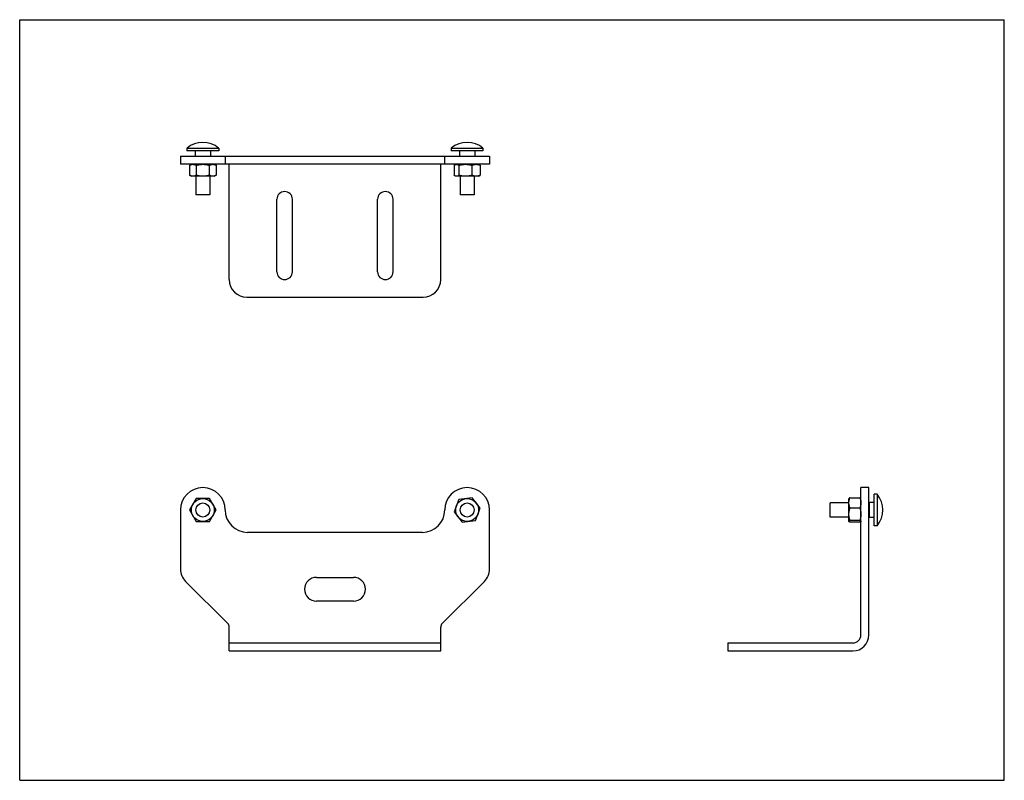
# Model space of a CAD drawing. Header units: inches. Extents: x 0 to 22, y 0 to 17.
import ezdxf

# ---------------------------------------------------------------- set-up
doc = ezdxf.new("R2010")
doc.units = ezdxf.units.IN
doc.header["$LTSCALE"] = 1.21
doc.header["$MEASUREMENT"] = 0
doc.layers.get('0').update_dxf_attribs({"linetype": 'CONTINUOUS'})
for name, color, linetype in [('351517_BL0', 7, 'CONTINUOUS'), ('9008XXM_900825MY_BL3', 7, 'CONTINUOUS'), ('9008XXM_900825MY_BL4', 7, 'CONTINUOUS'), ('990801M_BL1', 7, 'CONTINUOUS'), ('990801M_BL2', 7, 'CONTINUOUS')]:
    doc.layers.add(name, color=color, linetype=linetype)

# ---------------------------------------------------------------- blocks, each defined once
blk = doc.blocks.new('351517_BL0', base_point=(11.284, 8.419))
at = {"layer": '351517_BL0', "color": 7, "linetype": 'CONTINUOUS'}
for p, q in [((3.592, 13.947), (3.592, 13.768)), ((3.592, 13.947), (10.498, 13.947)), ((4.592, 13.947), (4.592, 13.768)), ((9.498, 13.768), (9.498, 13.947)), ((10.498, 13.947), (10.498, 13.768)), ((10.498, 13.768), (3.592, 13.768)), ((4.683, 11.191), (4.683, 13.768)), ((9.407, 11.191), (9.407, 13.768)), ((5.748, 11.363), (5.748, 12.987)), ((6.092, 11.363), (6.092, 12.987)), ((7.998, 11.363), (7.998, 12.987)), ((8.342, 11.363), (8.342, 12.987)), ((5.076, 10.797), (9.013, 10.797)), ((18.796, 3.249), (18.796, 6.542)), ((18.975, 6.542), (18.796, 6.542)), ((18.975, 3.249), (18.975, 6.542)), ((3.592, 6.042), (3.592, 4.724)), ((10.498, 4.724), (10.498, 6.042)), ((8.998, 5.542), (5.092, 5.542)), ((3.708, 4.446), (4.648, 3.505)), ((6.632, 4.536), (7.458, 4.536)), ((9.442, 3.505), (10.382, 4.446)), ((7.458, 4.004), (6.632, 4.004)), ((4.683, 2.891), (4.683, 3.421)), ((9.407, 2.891), (9.407, 3.421)), ((4.683, 3.07), (9.407, 3.07)), ((4.683, 2.891), (9.407, 2.891)), ((15.825, 3.07), (15.825, 2.891)), ((15.825, 3.07), (18.617, 3.07)), ((15.825, 2.891), (18.617, 2.891))]:
    blk.add_line(p, q, dxfattribs=at)
for centre, radius, start, end in [((5.92, 12.987), 0.172, 0, 180), ((8.17, 12.987), 0.172, 0, 180), ((5.92, 11.363), 0.172, 180, 360), ((8.17, 11.363), 0.172, 180, 360), ((5.076, 11.191), 0.394, 180, 270), ((9.013, 11.191), 0.394, 270, 360), ((4.092, 6.042), 0.5, 0, 180), ((9.998, 6.042), 0.5, 0, 180), ((5.092, 6.042), 0.5, 180, 270), ((8.998, 6.042), 0.5, 270, 360), ((3.986, 4.724), 0.394, 180, 225), ((10.104, 4.724), 0.394, 315, 360), ((6.632, 4.27), 0.266, 90, 270), ((7.458, 4.27), 0.266, 270, 90), ((4.565, 3.421), 0.118, 0, 45), ((9.525, 3.421), 0.118, 135, 180), ((18.617, 3.249), 0.358, 270, 360), ((18.617, 3.249), 0.179, 270, 360)]:
    blk.add_arc(centre, radius, start, end, dxfattribs=at)
blk = doc.blocks.new('990801M_BL1', base_point=(4.092, 9.777))
at = {"layer": '990801M_BL1', "color": 7, "linetype": 'CONTINUOUS'}
for p, q in [((3.836, 13.768), (3.797, 13.745)), ((3.797, 13.745), (3.797, 13.523)), ((3.944, 13.745), (3.944, 13.523)), ((4.24, 13.523), (4.24, 13.745)), ((4.348, 13.768), (4.388, 13.745)), ((4.388, 13.745), (4.388, 13.523)), ((3.797, 13.523), (3.836, 13.5)), ((4.348, 13.5), (3.836, 13.5)), ((4.348, 13.5), (4.388, 13.523)), ((3.944, 6.298), (3.797, 6.042)), ((4.24, 6.298), (3.944, 6.298)), ((4.388, 6.042), (4.24, 6.298)), ((3.797, 6.042), (3.944, 5.786)), ((4.24, 5.786), (4.388, 6.042)), ((3.944, 5.786), (4.24, 5.786))]:
    blk.add_line(p, q, dxfattribs=at)
blk.add_circle((4.092, 6.042), 0.256, dxfattribs=at)
for points, knots in [([(3.797, 13.745), (3.8, 13.747), (3.806, 13.75), (3.815, 13.755), (3.824, 13.758), (3.833, 13.762), (3.842, 13.764), (3.85, 13.766), (3.857, 13.767), (3.863, 13.768), (3.867, 13.768), (3.871, 13.768)], [0, 0, 0, 0, 0.131867, 0.261549, 0.389023, 0.514356, 0.637739, 0.759488, 0.819898, 0.880077, 1, 1, 1, 1]), ([(3.871, 13.768), (3.874, 13.768), (3.88, 13.768), (3.887, 13.767), (3.895, 13.765), (3.904, 13.763), (3.911, 13.761), (3.915, 13.759)], [0, 0, 0, 0, 0.245863, 0.36941, 0.493607, 0.74459, 1, 1, 1, 1]), ([(3.915, 13.759), (3.92, 13.757), (3.93, 13.753), (3.94, 13.748), (3.944, 13.745)], [0, 0, 0, 0, 0.493059, 1, 1, 1, 1]), ([(3.944, 13.745), (3.95, 13.747), (3.963, 13.75), (3.981, 13.755), (3.999, 13.758), (4.018, 13.762), (4.036, 13.764), (4.052, 13.766), (4.064, 13.767), (4.077, 13.768), (4.086, 13.768), (4.092, 13.768)], [0, 0, 0, 0, 0.124994, 0.249992, 0.374989, 0.499988, 0.624987, 0.749988, 0.812493, 0.875002, 1, 1, 1, 1]), ([(4.092, 13.768), (4.098, 13.768), (4.108, 13.768), (4.12, 13.767), (4.133, 13.766), (4.148, 13.764), (4.167, 13.762), (4.185, 13.758), (4.204, 13.755), (4.222, 13.75), (4.234, 13.747), (4.24, 13.745)], [0, 0, 0, 0, 0.124998, 0.187507, 0.250012, 0.375013, 0.500012, 0.625011, 0.750008, 0.875006, 1, 1, 1, 1]), ([(4.24, 13.745), (4.245, 13.748), (4.254, 13.753), (4.265, 13.757), (4.27, 13.759)], [0, 0, 0, 0, 0.506941, 1, 1, 1, 1]), ([(4.27, 13.759), (4.273, 13.761), (4.281, 13.763), (4.29, 13.765), (4.297, 13.767), (4.305, 13.768), (4.31, 13.768), (4.314, 13.768)], [0, 0, 0, 0, 0.25541, 0.506393, 0.63059, 0.754137, 1, 1, 1, 1]), ([(4.314, 13.768), (4.317, 13.768), (4.322, 13.768), (4.328, 13.767), (4.334, 13.766), (4.342, 13.764), (4.351, 13.762), (4.36, 13.758), (4.37, 13.755), (4.379, 13.75), (4.385, 13.747), (4.388, 13.745)], [0, 0, 0, 0, 0.119923, 0.180102, 0.240512, 0.362261, 0.485644, 0.610977, 0.738451, 0.868133, 1, 1, 1, 1]), ([(3.871, 13.5), (3.867, 13.5), (3.863, 13.5), (3.857, 13.501), (3.85, 13.502), (3.842, 13.504), (3.833, 13.506), (3.824, 13.51), (3.815, 13.514), (3.806, 13.518), (3.8, 13.521), (3.797, 13.523)], [0, 0, 0, 0, 0.119923, 0.180102, 0.240512, 0.362261, 0.485644, 0.610977, 0.738451, 0.868133, 1, 1, 1, 1]), ([(3.944, 13.523), (3.941, 13.521), (3.936, 13.518), (3.926, 13.514), (3.917, 13.51), (3.908, 13.506), (3.899, 13.504), (3.891, 13.502), (3.885, 13.501), (3.878, 13.5), (3.874, 13.5), (3.871, 13.5)], [0, 0, 0, 0, 0.131867, 0.261549, 0.389023, 0.514356, 0.637739, 0.759488, 0.819898, 0.880077, 1, 1, 1, 1]), ([(4.092, 13.5), (4.086, 13.5), (4.077, 13.5), (4.064, 13.501), (4.052, 13.502), (4.036, 13.504), (4.018, 13.506), (3.999, 13.51), (3.981, 13.513), (3.963, 13.518), (3.95, 13.521), (3.944, 13.523)], [0, 0, 0, 0, 0.124998, 0.187507, 0.250012, 0.375013, 0.500012, 0.625011, 0.750008, 0.875006, 1, 1, 1, 1]), ([(4.24, 13.523), (4.234, 13.521), (4.222, 13.518), (4.204, 13.513), (4.185, 13.51), (4.167, 13.506), (4.148, 13.504), (4.133, 13.502), (4.12, 13.501), (4.108, 13.5), (4.098, 13.5), (4.092, 13.5)], [0, 0, 0, 0, 0.124994, 0.249992, 0.374989, 0.499988, 0.624987, 0.749988, 0.812493, 0.875002, 1, 1, 1, 1]), ([(4.314, 13.5), (4.311, 13.5), (4.306, 13.5), (4.3, 13.501), (4.294, 13.502), (4.286, 13.504), (4.276, 13.506), (4.267, 13.51), (4.258, 13.514), (4.249, 13.518), (4.243, 13.521), (4.24, 13.523)], [0, 0, 0, 0, 0.119923, 0.180102, 0.240512, 0.362261, 0.485644, 0.610977, 0.738451, 0.868133, 1, 1, 1, 1]), ([(4.388, 13.523), (4.385, 13.521), (4.379, 13.518), (4.37, 13.514), (4.36, 13.51), (4.351, 13.506), (4.342, 13.504), (4.334, 13.502), (4.328, 13.501), (4.322, 13.5), (4.317, 13.5), (4.314, 13.5)], [0, 0, 0, 0, 0.131867, 0.261549, 0.389023, 0.514356, 0.637739, 0.759488, 0.819898, 0.880077, 1, 1, 1, 1])]:
    blk.add_open_spline(points, degree=3, knots=knots, dxfattribs=at)
blk = doc.blocks.new('990801M_BL2', base_point=(14.251, 9.767))
at = {"layer": '990801M_BL2', "color": 7, "linetype": 'CONTINUOUS'}
for p, q in [((9.705, 13.745), (9.705, 13.523)), ((9.742, 13.768), (9.722, 13.756)), ((9.815, 13.745), (9.815, 13.523)), ((10.107, 13.523), (10.107, 13.745)), ((10.254, 13.768), (10.274, 13.756)), ((10.29, 13.745), (10.29, 13.523)), ((9.742, 13.5), (9.722, 13.512)), ((10.254, 13.5), (9.742, 13.5)), ((10.254, 13.5), (10.274, 13.512)), ((9.815, 6.274), (9.705, 5.999)), ((10.107, 6.316), (9.815, 6.274)), ((10.29, 6.084), (10.107, 6.316)), ((18.528, 6.298), (18.53, 6.301)), ((18.528, 5.786), (18.528, 6.298)), ((18.551, 6.316), (18.773, 6.316)), ((18.796, 6.298), (18.794, 6.301)), ((9.705, 5.999), (9.888, 5.767)), ((10.181, 5.81), (10.29, 6.084)), ((18.773, 6.084), (18.551, 6.084)), ((9.888, 5.767), (10.181, 5.81)), ((18.528, 5.786), (18.53, 5.783)), ((18.773, 5.81), (18.551, 5.81)), ((18.773, 5.767), (18.551, 5.767)), ((18.796, 5.786), (18.794, 5.783))]:
    blk.add_line(p, q, dxfattribs=at)
blk.add_circle((9.998, 6.042), 0.256, dxfattribs=at)
blk.add_arc((10.201, 13.576), 0.192, 99.0235, 101.7934, dxfattribs=at)
for points, knots in [([(9.705, 13.745), (9.708, 13.747), (9.714, 13.751), (9.719, 13.755), (9.722, 13.757)], [0, 0, 0, 0, 0.509517, 1, 1, 1, 1]), ([(9.722, 13.757), (9.725, 13.758), (9.731, 13.761), (9.739, 13.765), (9.746, 13.766), (9.75, 13.767), (9.755, 13.768), (9.758, 13.768), (9.76, 13.768)], [0, 0, 0, 0, 0.26361, 0.51631, 0.639306, 0.760566, 0.880607, 1, 1, 1, 1]), ([(9.76, 13.768), (9.762, 13.768), (9.766, 13.768), (9.77, 13.767), (9.775, 13.766), (9.781, 13.764), (9.79, 13.761), (9.799, 13.756), (9.808, 13.75), (9.812, 13.747), (9.815, 13.745)], [0, 0, 0, 0, 0.115126, 0.173119, 0.231575, 0.350352, 0.472347, 0.727846, 0.861889, 1, 1, 1, 1]), ([(9.815, 13.745), (9.821, 13.747), (9.832, 13.75), (9.85, 13.755), (9.869, 13.758), (9.887, 13.762), (9.905, 13.764), (9.921, 13.766), (9.933, 13.767), (9.945, 13.768), (9.955, 13.768), (9.961, 13.768)], [0, 0, 0, 0, 0.125047, 0.250082, 0.375098, 0.500099, 0.625085, 0.75006, 0.81255, 0.875041, 1, 1, 1, 1]), ([(9.961, 13.768), (9.967, 13.768), (9.976, 13.768), (9.989, 13.767), (10.001, 13.766), (10.016, 13.764), (10.035, 13.762), (10.053, 13.758), (10.071, 13.755), (10.089, 13.75), (10.101, 13.747), (10.107, 13.745)], [0, 0, 0, 0, 0.124959, 0.18745, 0.24994, 0.374915, 0.499901, 0.624902, 0.749918, 0.874953, 1, 1, 1, 1]), ([(10.107, 13.745), (10.112, 13.747), (10.121, 13.751), (10.134, 13.756), (10.148, 13.761), (10.157, 13.763), (10.162, 13.764)], [0, 0, 0, 0, 0.254382, 0.505789, 0.754247, 1, 1, 1, 1]), ([(10.171, 13.766), (10.174, 13.766), (10.178, 13.767), (10.187, 13.768), (10.194, 13.768), (10.199, 13.768)], [0, 0, 0, 0, 0.250859, 0.501024, 1, 1, 1, 1]), ([(10.199, 13.768), (10.202, 13.768), (10.208, 13.768), (10.216, 13.767), (10.224, 13.766), (10.233, 13.764), (10.245, 13.762), (10.256, 13.758), (10.268, 13.755), (10.279, 13.75), (10.286, 13.747), (10.29, 13.745)], [0, 0, 0, 0, 0.122188, 0.183405, 0.244746, 0.367935, 0.492022, 0.61719, 0.743553, 0.871159, 1, 1, 1, 1]), ([(10.29, 13.745), (10.287, 13.747), (10.282, 13.751), (10.276, 13.755), (10.273, 13.757)], [0, 0, 0, 0, 0.509517, 1, 1, 1, 1]), ([(9.722, 13.512), (9.719, 13.513), (9.714, 13.517), (9.708, 13.521), (9.705, 13.523)], [0, 0, 0, 0, 0.490483, 1, 1, 1, 1]), ([(9.76, 13.5), (9.758, 13.5), (9.755, 13.5), (9.75, 13.501), (9.746, 13.502), (9.739, 13.504), (9.731, 13.507), (9.725, 13.51), (9.722, 13.512)], [0, 0, 0, 0, 0.119393, 0.239434, 0.360694, 0.48369, 0.73639, 1, 1, 1, 1]), ([(9.815, 13.523), (9.812, 13.521), (9.808, 13.518), (9.799, 13.512), (9.79, 13.507), (9.781, 13.504), (9.775, 13.502), (9.77, 13.501), (9.766, 13.5), (9.762, 13.5), (9.76, 13.5)], [0, 0, 0, 0, 0.138111, 0.272154, 0.527653, 0.649648, 0.768425, 0.826881, 0.884874, 1, 1, 1, 1]), ([(9.961, 13.5), (9.955, 13.5), (9.945, 13.5), (9.933, 13.501), (9.921, 13.502), (9.905, 13.504), (9.887, 13.506), (9.869, 13.51), (9.85, 13.513), (9.832, 13.518), (9.821, 13.521), (9.815, 13.523)], [0, 0, 0, 0, 0.124959, 0.18745, 0.24994, 0.374915, 0.499901, 0.624902, 0.749918, 0.874953, 1, 1, 1, 1]), ([(10.107, 13.523), (10.101, 13.521), (10.089, 13.518), (10.071, 13.513), (10.053, 13.51), (10.035, 13.506), (10.016, 13.504), (10.001, 13.502), (9.989, 13.501), (9.976, 13.5), (9.967, 13.5), (9.961, 13.5)], [0, 0, 0, 0, 0.125047, 0.250082, 0.375098, 0.500099, 0.625085, 0.75006, 0.81255, 0.875041, 1, 1, 1, 1]), ([(10.199, 13.5), (10.195, 13.5), (10.189, 13.5), (10.181, 13.501), (10.173, 13.502), (10.164, 13.504), (10.152, 13.506), (10.141, 13.51), (10.129, 13.513), (10.118, 13.518), (10.111, 13.521), (10.107, 13.523)], [0, 0, 0, 0, 0.122188, 0.183405, 0.244746, 0.367935, 0.492022, 0.61719, 0.743553, 0.871159, 1, 1, 1, 1]), ([(10.29, 13.523), (10.286, 13.521), (10.279, 13.518), (10.268, 13.513), (10.256, 13.51), (10.245, 13.506), (10.233, 13.504), (10.224, 13.502), (10.216, 13.501), (10.208, 13.5), (10.202, 13.5), (10.199, 13.5)], [0, 0, 0, 0, 0.128841, 0.256447, 0.38281, 0.507978, 0.632065, 0.755254, 0.816595, 0.877812, 1, 1, 1, 1]), ([(10.273, 13.512), (10.276, 13.513), (10.282, 13.517), (10.287, 13.521), (10.29, 13.523)], [0, 0, 0, 0, 0.490483, 1, 1, 1, 1]), ([(18.528, 6.2), (18.528, 6.205), (18.528, 6.212), (18.529, 6.222), (18.53, 6.232), (18.532, 6.244), (18.534, 6.259), (18.538, 6.273), (18.542, 6.288), (18.546, 6.302), (18.549, 6.311), (18.551, 6.316)], [0, 0, 0, 0, 0.123878, 0.185872, 0.247912, 0.372187, 0.496817, 0.621879, 0.747419, 0.87346, 1, 1, 1, 1]), ([(18.551, 6.084), (18.549, 6.089), (18.546, 6.098), (18.542, 6.113), (18.538, 6.127), (18.534, 6.142), (18.532, 6.156), (18.53, 6.168), (18.529, 6.178), (18.528, 6.188), (18.528, 6.195), (18.528, 6.2)], [0, 0, 0, 0, 0.12654, 0.252581, 0.378121, 0.503183, 0.627813, 0.752088, 0.814128, 0.876122, 1, 1, 1, 1]), ([(18.551, 6.316), (18.55, 6.316), (18.547, 6.314), (18.544, 6.312), (18.541, 6.31), (18.538, 6.308), (18.535, 6.306), (18.533, 6.304), (18.531, 6.302), (18.53, 6.301), (18.53, 6.3)], [0, 0, 0, 0, 0.158115, 0.307542, 0.447735, 0.578193, 0.698545, 0.808705, 0.908937, 1, 1, 1, 1]), ([(18.794, 6.3), (18.794, 6.301), (18.793, 6.302), (18.791, 6.304), (18.789, 6.306), (18.786, 6.308), (18.784, 6.31), (18.78, 6.312), (18.777, 6.314), (18.774, 6.316), (18.773, 6.316)], [0, 0, 0, 0, 0.091063, 0.191295, 0.301455, 0.421807, 0.552265, 0.692458, 0.841885, 1, 1, 1, 1]), ([(18.773, 6.316), (18.776, 6.308), (18.781, 6.295), (18.785, 6.278), (18.789, 6.264), (18.791, 6.251), (18.793, 6.238), (18.795, 6.225), (18.796, 6.216), (18.796, 6.212)], [0, 0, 0, 0, 0.252411, 0.377954, 0.503056, 0.627751, 0.752089, 0.876141, 1, 1, 1, 1]), ([(18.796, 6.2), (18.796, 6.195), (18.796, 6.188), (18.795, 6.178), (18.794, 6.168), (18.793, 6.156), (18.79, 6.142), (18.787, 6.127), (18.783, 6.113), (18.778, 6.098), (18.775, 6.089), (18.773, 6.084)], [0, 0, 0, 0, 0.123878, 0.185872, 0.247912, 0.372187, 0.496817, 0.621879, 0.747419, 0.87346, 1, 1, 1, 1]), ([(18.528, 5.947), (18.528, 5.953), (18.528, 5.961), (18.529, 5.973), (18.53, 5.985), (18.532, 5.999), (18.534, 6.016), (18.538, 6.033), (18.542, 6.051), (18.546, 6.067), (18.549, 6.079), (18.551, 6.084)], [0, 0, 0, 0, 0.12471, 0.187086, 0.249471, 0.374284, 0.499188, 0.624203, 0.749339, 0.874607, 1, 1, 1, 1]), ([(18.551, 5.81), (18.549, 5.815), (18.546, 5.826), (18.542, 5.843), (18.538, 5.86), (18.534, 5.878), (18.532, 5.895), (18.53, 5.909), (18.529, 5.921), (18.528, 5.932), (18.528, 5.941), (18.528, 5.947)], [0, 0, 0, 0, 0.125393, 0.250661, 0.375797, 0.500812, 0.625716, 0.750529, 0.812914, 0.87529, 1, 1, 1, 1]), ([(18.773, 6.084), (18.775, 6.079), (18.778, 6.067), (18.783, 6.051), (18.787, 6.033), (18.79, 6.016), (18.793, 5.999), (18.794, 5.985), (18.795, 5.973), (18.796, 5.961), (18.796, 5.953), (18.796, 5.947)], [0, 0, 0, 0, 0.125393, 0.250661, 0.375797, 0.500812, 0.625716, 0.750529, 0.812914, 0.87529, 1, 1, 1, 1]), ([(18.796, 5.947), (18.796, 5.941), (18.796, 5.932), (18.795, 5.921), (18.794, 5.909), (18.793, 5.895), (18.79, 5.878), (18.787, 5.86), (18.783, 5.843), (18.778, 5.826), (18.775, 5.815), (18.773, 5.81)], [0, 0, 0, 0, 0.12471, 0.187086, 0.249471, 0.374284, 0.499188, 0.624203, 0.749339, 0.874607, 1, 1, 1, 1]), ([(18.528, 5.788), (18.528, 5.789), (18.528, 5.79), (18.529, 5.791), (18.529, 5.792), (18.53, 5.794), (18.531, 5.795), (18.532, 5.797), (18.533, 5.798), (18.534, 5.799), (18.536, 5.801), (18.538, 5.802), (18.54, 5.803), (18.542, 5.804), (18.544, 5.806), (18.547, 5.808), (18.549, 5.809), (18.551, 5.81)], [0, 0, 0, 0, 0.04162, 0.084114, 0.128268, 0.174753, 0.224089, 0.276651, 0.332697, 0.392386, 0.455796, 0.522948, 0.593806, 0.668286, 0.746275, 0.827647, 1, 1, 1, 1]), ([(18.53, 5.783), (18.53, 5.783), (18.529, 5.784), (18.529, 5.786), (18.528, 5.787), (18.528, 5.788), (18.528, 5.788)], [0, 0, 0, 0, 0.265953, 0.518607, 0.761794, 1, 1, 1, 1]), ([(18.551, 5.767), (18.55, 5.768), (18.547, 5.769), (18.544, 5.771), (18.541, 5.773), (18.538, 5.775), (18.535, 5.777), (18.533, 5.779), (18.531, 5.781), (18.53, 5.782), (18.53, 5.783)], [0, 0, 0, 0, 0.158115, 0.307542, 0.447735, 0.578193, 0.698545, 0.808705, 0.908937, 1, 1, 1, 1]), ([(18.773, 5.81), (18.775, 5.809), (18.777, 5.808), (18.78, 5.806), (18.783, 5.804), (18.785, 5.803), (18.786, 5.802), (18.788, 5.801), (18.79, 5.799), (18.791, 5.798), (18.792, 5.797), (18.794, 5.795), (18.794, 5.794), (18.795, 5.792), (18.796, 5.791), (18.796, 5.79), (18.796, 5.789), (18.796, 5.788)], [0, 0, 0, 0, 0.172353, 0.253725, 0.331714, 0.406194, 0.477052, 0.544204, 0.607614, 0.667303, 0.723349, 0.775911, 0.825247, 0.871732, 0.915886, 0.95838, 1, 1, 1, 1]), ([(18.794, 5.783), (18.794, 5.782), (18.793, 5.781), (18.791, 5.779), (18.789, 5.777), (18.786, 5.775), (18.784, 5.773), (18.78, 5.771), (18.777, 5.769), (18.774, 5.768), (18.773, 5.767)], [0, 0, 0, 0, 0.091063, 0.191295, 0.301455, 0.421807, 0.552265, 0.692458, 0.841885, 1, 1, 1, 1])]:
    blk.add_open_spline(points, degree=3, knots=knots, dxfattribs=at)
blk = doc.blocks.new('9008XXM_900825MY_BL3', base_point=(11.345, 9.909))
at = {"layer": '9008XXM_900825MY_BL3', "color": 7, "linetype": 'CONTINUOUS'}
for p, q in [((3.738, 14.129), (3.738, 14.067)), ((3.738, 14.129), (4.447, 14.129)), ((4.447, 14.129), (4.447, 14.067)), ((4.447, 14.067), (3.738, 14.067)), ((3.923, 14.067), (3.923, 13.949)), ((3.923, 13.949), (4.261, 13.949)), ((3.935, 13.949), (3.935, 13.947)), ((4.25, 13.949), (4.25, 13.947)), ((4.261, 14.067), (4.261, 13.949)), ((3.935, 13.5), (3.935, 13.083)), ((4.25, 13.5), (4.25, 13.083)), ((4.25, 13.083), (3.935, 13.083))]:
    blk.add_line(p, q, dxfattribs=at)
blk.add_circle((4.092, 6.042), 0.157, dxfattribs=at)
for centre, start, end in [((4.092, 13.697), 50.7631, 129.2369), ((18.725, 6.042), 320.673, 39.327)]:
    blk.add_arc(centre, 0.559, start, end, dxfattribs=at)
blk = doc.blocks.new('9008XXM_900825MY_BL4', base_point=(14.298, 9.909))
at = {"layer": '9008XXM_900825MY_BL4', "color": 7, "linetype": 'CONTINUOUS'}
for p, q in [((9.643, 14.129), (10.352, 14.129)), ((9.643, 14.129), (9.643, 14.067)), ((10.352, 14.129), (10.352, 14.067)), ((10.352, 14.067), (9.643, 14.067)), ((9.829, 14.067), (9.829, 13.949)), ((9.829, 13.949), (10.167, 13.949)), ((9.84, 13.949), (9.84, 13.947)), ((10.155, 13.949), (10.155, 13.947)), ((10.167, 14.067), (10.167, 13.949)), ((9.84, 13.5), (9.84, 13.083)), ((10.155, 13.5), (10.155, 13.083)), ((10.155, 13.083), (9.84, 13.083)), ((19.095, 5.687), (19.095, 6.396)), ((19.157, 6.396), (19.095, 6.396)), ((19.157, 6.396), (19.157, 5.687)), ((18.111, 5.884), (18.111, 6.199)), ((18.528, 6.199), (18.111, 6.199)), ((18.977, 6.199), (18.975, 6.199)), ((18.977, 6.21), (18.977, 5.873)), ((19.095, 6.21), (18.977, 6.21)), ((18.528, 5.884), (18.111, 5.884)), ((18.977, 5.884), (18.975, 5.884)), ((19.095, 5.873), (18.977, 5.873)), ((19.157, 5.687), (19.095, 5.687))]:
    blk.add_line(p, q, dxfattribs=at)
blk.add_circle((9.998, 6.042), 0.157, dxfattribs=at)
for centre, start, end in [((9.998, 13.697), 50.7631, 129.2369), ((18.725, 6.042), 320.673, 39.327)]:
    blk.add_arc(centre, 0.559, start, end, dxfattribs=at)

msp = doc.modelspace()

# ---------------------------------------------------------------- linework, layer by layer
at = {"color": 7, "linetype": 'CONTINUOUS'}
for p, q in [((0, 0), (0, 17)), ((0, 17), (22, 17)), ((22, 0), (22, 17)), ((0, 0), (22, 0))]:
    msp.add_line(p, q, dxfattribs=at)

# ---------------------------------------------------------------- block references
at = {"layer": '351517_BL0'}
msp.add_blockref('351517_BL0', (11.284, 8.419), dxfattribs=at)
at = {"layer": '9008XXM_900825MY_BL3'}
msp.add_blockref('9008XXM_900825MY_BL3', (11.345, 9.909), dxfattribs=at)
at = {"layer": '9008XXM_900825MY_BL4'}
msp.add_blockref('9008XXM_900825MY_BL4', (14.298, 9.909), dxfattribs=at)
at = {"layer": '990801M_BL1'}
msp.add_blockref('990801M_BL1', (4.092, 9.777), dxfattribs=at)
at = {"layer": '990801M_BL2'}
msp.add_blockref('990801M_BL2', (14.251, 9.767), dxfattribs=at)

doc.saveas('drawing.dxf')
